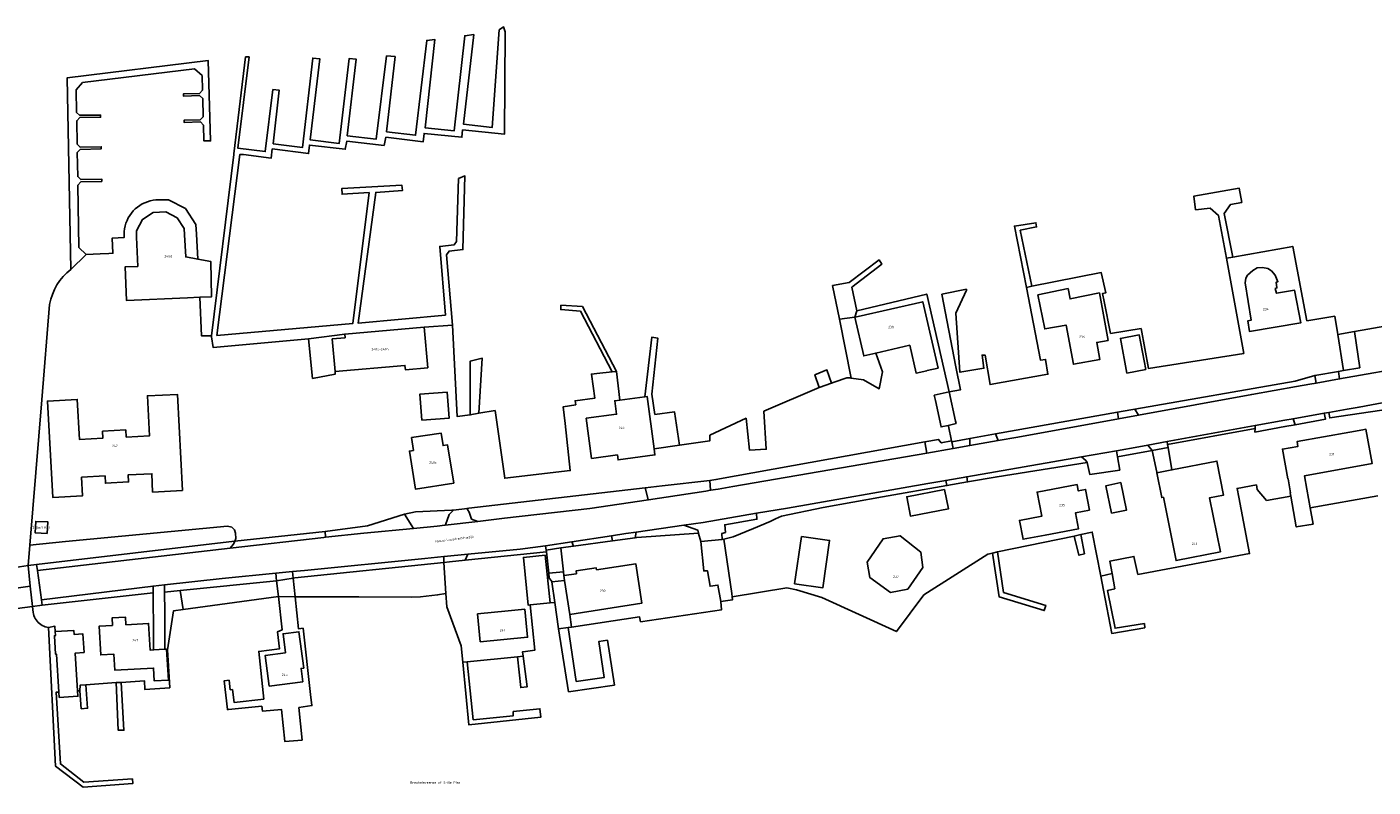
# Model space of a CAD drawing. Extents: x 130820 to 136569, y 465030 to 468172.
# Tile 19 of 41: x 134357 to 134636, y 466511 to 466668. Entities that reach past the tile are written whole.
import ezdxf
from ezdxf.enums import TextEntityAlignment as Align

# ---------------------------------------------------------------- set-up
doc = ezdxf.new("R2010")
doc.units = 0
for name, color, linetype in [('B-XX-GR-GRAS-GV', 8, 'Continuous'), ('B-XX-GR-GROENVOORZIENING-GV', 8, 'Continuous'), ('B-XX-KW-KUNSTWERK-GV', 8, 'Continuous'), ('B-XX-KW-KUNSTWERK_LANDHOOFD-GV', 8, 'Continuous'), ('B-XX-KW-KUNSTWERK_STEIGER-GV', 8, 'Continuous'), ('B-XX-OG-BEBOUWING-GV', 8, 'Continuous'), ('B-XX-OG-TERREIN_ERF-GV', 8, 'Continuous'), ('B-XX-OG-WATER-GV', 8, 'Continuous'), ('B-XX-VH-VERHARDING_GESLOTEN-GV', 8, 'Continuous'), ('B-XX-VH-VERHARDING_OPEN-GV', 8, 'Continuous')]:
    doc.layers.add(name, color=color, linetype=linetype)
doc.layers.add('N-WE-OG-BEBOUWING_HUISNUMMER-T25', color=7, linetype='Continuous', lineweight=25)
doc.layers.add('N-WE-OG-BEBOUWING_STRAATNAAM-T25', color=7, linetype='Continuous', lineweight=25)
doc.styles.add('NLCS-ISO-M200-T25', font='NLCS-ISO.ttf', dxfattribs={"height": 0.5})

msp = doc.modelspace()

# ---------------------------------------------------------------- linework, layer by layer
at = {"layer": 'B-XX-GR-GRAS-GV'}
for points in [[(134639.668, 466589.057), (134639.284, 466590.567), (134633.046, 466589.455), (134630.573, 466589.014), (134626.789, 466588.34), (134626.978, 466587.2)], [(134500.982, 466561.987), (134501.332, 466562.021), (134503.286, 466562.552), (134507.453, 466564.227), (134510.95, 466565.687), (134512.063, 466566.29), (134513.278, 466566.844), (134521.898, 466568.6), (134534.238, 466570.819), (134547.593, 466573.164), (134547.361, 466574.227), (134543.646, 466573.58), (134514.509, 466568.491), (134508.117, 466567.403), (134508.17, 466566.183), (134501.509, 466565.026), (134501.659, 466563.452), (134500.912, 466563.241)], [(134385.355, 466552.568), (134385.362, 466551.056), (134388.599, 466551.379), (134408.591, 466553.375), (134412.025, 466553.977), (134412.371, 466554.013), (134443.242, 466557.229), (134443.277, 466558.416), (134439.301, 466558.022), (134414.374, 466555.552), (134411.887, 466555.309), (134408.414, 466554.97), (134397.264, 466553.881)]]:
    msp.add_lwpolyline(points, close=True, dxfattribs=at)
at = {"layer": 'B-XX-GR-GROENVOORZIENING-GV'}
for points in [[(134628.763, 466596.844), (134629.031, 466595.277), (134644.816, 466598.067), (134645.83, 466598.246), (134650.877, 466599.138), (134652.279, 466599.386), (134655.121, 466599.888), (134693.835, 466606.83), (134697.057, 466607.364), (134697, 466610.284), (134695.632, 466610.112), (134675.162, 466607.387), (134667.877, 466606.417), (134666.977, 466611.04), (134655.518, 466609.112), (134656.758, 466602.099), (134650.066, 466600.99), (134648.805, 466607.983), (134642.729, 466606.961), (134632.098, 466605.091), (134633.198, 466597.605), (134629.859, 466597.032)], [(134629.859, 466597.032), (134633.198, 466597.605), (134632.098, 466605.091), (134628.639, 466604.482)], [(134586.569, 466589.004), (134587.306, 466587.77), (134610.817, 466592.058), (134620.054, 466593.69), (134622.824, 466594.18), (134624.148, 466594.414), (134623.867, 466596.005), (134619.813, 466594.843)], [(134557.638, 466583.858), (134558.183, 466582.489), (134562.302, 466583.21), (134583.143, 466587.011), (134582.975, 466588.366)], [(134619.367, 466587.018), (134619.823, 466585.773), (134626.064, 466586.919), (134625.85, 466588.173)], [(134593.353, 466581.706), (134611.493, 466584.999), (134611.529, 466585.597), (134593.257, 466582.268)], [(134548.575, 466582.246), (134548.862, 466580.859), (134552.369, 466581.472), (134552.333, 466582.915)], [(134498.404, 466574.246), (134498.573, 466572.172), (134500.122, 466572.437), (134503.182, 466572.961), (134527.702, 466577.158), (134543.397, 466579.903), (134542.985, 466582.227), (134499.68, 466574.392)], [(134450.321, 466565.74), (134455.861, 466566.375), (134473.506, 466568.396), (134485.676, 466570.219), (134485.661, 466570.272), (134484.991, 466572.701), (134448.42, 466568.45), (134448.095, 466568.412), (134448.193, 466568.163), (134448.485, 466567.676), (134449.021, 466566.214)], [(134496.085, 466563.297), (134495.959, 466563.89), (134493.062, 466564.945), (134483.173, 466563.524), (134482.945, 466562.326), (134483.262, 466562.368)], [(134447.653, 466557.68), (134464.523, 466559.392), (134464.485, 466559.731), (134464.376, 466560.694), (134459.108, 466559.985), (134448.205, 466558.904)], [(134470.133, 466560.615), (134478.235, 466561.697), (134478.02, 466562.761), (134469.809, 466561.517)], [(134359.825, 466549.436), (134359.975, 466548.365), (134382.969, 466550.943), (134382.957, 466552.304)]]:
    msp.add_lwpolyline(points, close=True, dxfattribs=at)
at = {"layer": 'B-XX-KW-KUNSTWERK-GV'}
msp.add_lwpolyline([(134352.572, 466554.696), (134353.105, 466548.506), (134353.196, 466547.448), (134354.791, 466547.692), (134357.925, 466548.099), (134359.975, 466548.365), (134359.825, 466549.436), (134358.975, 466555.512), (134358.801, 466556.758), (134357.067, 466556.551), (134354.347, 466556.133), (134352.475, 466555.828)], close=True, dxfattribs=at)
at = {"layer": 'B-XX-KW-KUNSTWERK_LANDHOOFD-GV'}
msp.add_lwpolyline([(134357.067, 466556.551), (134357.496, 466552.325), (134357.925, 466548.099), (134359.975, 466548.365), (134359.825, 466549.436), (134358.975, 466555.512), (134358.801, 466556.758)], close=True, dxfattribs=at)
at = {"layer": 'B-XX-KW-KUNSTWERK_STEIGER-GV'}
for points in [[(134395.424, 466601.8), (134415.223, 466603.615), (134422.728, 466604.588), (134439.194, 466606.031), (134445.089, 466606.415), (134443.791, 466621), (134444.356, 466621.798), (134447.223, 466622.115), (134447.63, 466637.372), (134446.314, 466636.82), (134445.905, 466623.775), (134445.434, 466623.102), (134442.426, 466622.769), (134443.589, 466608.529), (134425.516, 466606.812), (134429.142, 466633.975), (134434.671, 466634.345), (134434.535, 466635.502), (134422.076, 466634.764), (134422.173, 466633.58), (134427.747, 466633.924), (134424.358, 466606.772), (134396.185, 466604.312), (134400.939, 466641.813), (134401.681, 466641.862), (134407.485, 466641.087), (134407.692, 466642.978), (134415.198, 466642.014), (134415.374, 466643.789), (134422.802, 466642.914), (134423.121, 466644.574), (134430.866, 466643.727), (134431.248, 466645.401), (134438.979, 466644.479), (134439.174, 466646.218), (134447.006, 466645.421), (134447.141, 466646.918), (134455.868, 466646.047), (134455.992, 466667.258), (134455.647, 466668.291), (134454.722, 466667.676), (134453.274, 466647.403), (134447.308, 466648.136), (134449.461, 466666.687), (134447.61, 466666.446), (134445.38, 466646.716), (134439.359, 466647.374), (134441.415, 466665.669), (134439.709, 466665.497), (134437.398, 466645.822), (134431.403, 466646.559), (134433.135, 466662.128), (134431.379, 466662.279), (134429.22, 466644.978), (134423.246, 466645.704), (134425.07, 466661.611), (134423.643, 466661.757), (134421.568, 466644.138), (134415.543, 466644.858), (134417.512, 466661.7), (134416.088, 466661.816), (134413.924, 466643.272), (134407.87, 466644.045), (134409.113, 466655.171), (134407.818, 466655.287), (134406.232, 466642.421), (134400.524, 466643.147), (134402.863, 466662.084), (134402.152, 466662.057), (134399.691, 466641.968), (134399.744, 466641.841), (134395.105, 466604.226), (134395.081, 466604.032)], [(134365.891, 466618.006), (134369.074, 466621.107), (134367.599, 466622.517), (134367.361, 466635.483), (134367.996, 466636.168), (134372.322, 466636.25), (134372.312, 466636.717), (134368.005, 466636.637), (134367.355, 466637.262), (134367.243, 466642.237), (134367.856, 466642.896), (134372.177, 466642.981), (134372.2, 466643.426), (134367.818, 466643.345), (134367.213, 466643.993), (134367.13, 466648.832), (134367.756, 466649.473), (134372.082, 466649.553), (134372.066, 466650.016), (134367.723, 466649.962), (134367.11, 466650.571), (134367.019, 466655.21), (134368.344, 466656.737), (134391.574, 466659.607), (134393.132, 466658.185), (134393.186, 466655.178), (134392.586, 466654.505), (134389.249, 466654.391), (134389.243, 466653.955), (134392.606, 466654.043), (134393.26, 466653.412), (134393.336, 466649.669), (134392.723, 466649.039), (134389.391, 466648.93), (134389.4, 466648.483), (134392.813, 466648.572), (134393.391, 466647.884), (134393.493, 466644.629), (134394.881, 466644.654), (134394.418, 466661.302), (134365.165, 466657.738)], [(134605.535, 466620.299), (134606.899, 466620.553), (134605.099, 466629.61), (134606.37, 466631.457), (134608.739, 466631.895), (134608.216, 466634.815), (134598.762, 466633.164), (134599.158, 466630.367), (134602.18, 466630.665), (134603.905, 466629.191)], [(134564.057, 466614.248), (134565.171, 466614.514), (134562.78, 466626.128), (134566.166, 466626.802), (134566.044, 466627.679), (134561.573, 466626.982)], [(134525.293, 466607.669), (134528.522, 466608.056), (134528.934, 466609.415), (134527.89, 466614.283), (134534.102, 466619.099), (134533.535, 466619.977), (134527.324, 466615.261), (134523.886, 466614.631)], [(134478.136, 466596.721), (134479.07, 466596.816), (134472.015, 466610.331), (134467.529, 466610.573), (134467.497, 466609.655), (134471.597, 466609.356)], [(134484.947, 466591.598), (134485.409, 466591.66), (134486.863, 466580.768), (134492.13, 466581.529), (134491.116, 466588.421), (134487.046, 466587.931), (134486.427, 466592.151), (134487.664, 466603.709), (134486.385, 466603.914)], [(134448.721, 466587.799), (134450.502, 466588.194), (134451.238, 466599.556), (134448.727, 466598.967)], [(134521.105, 466593.473), (134523.634, 466594.416), (134522.696, 466597.152), (134520.211, 466596.162)], [(134575.356, 466563.006), (134574.005, 466562.639), (134574.945, 466558.723), (134576.108, 466559.031)], [(134559.302, 466550.964), (134558.103, 466559.392), (134557.03, 466559.122), (134558.437, 466550.072), (134567.776, 466547.247), (134568.081, 466548.306)], [(134413.174, 466527.147), (134415.895, 466527.541), (134415.637, 466529.829), (134414.087, 466543.55), (134413.121, 466543.443), (134412.432, 466550.065), (134412.025, 466553.977), (134411.887, 466555.309), (134408.414, 466554.97), (134408.591, 466553.375), (134408.949, 466550.16), (134409.722, 466543.215), (134408.77, 466542.84), (134409.177, 466539.294), (134404.882, 466538.751), (134405.917, 466528.859), (134399.799, 466528.136), (134399.43, 466530.858), (134398.962, 466530.808), (134398.72, 466532.793), (134397.734, 466532.685), (134398.374, 466526.71), (134398.595, 466526.741), (134405.515, 466527.401), (134405.631, 466526.377), (134409.578, 466526.74), (134410.311, 466520.046), (134413.858, 466520.378)], [(134582.388, 466551.716), (134581.837, 466554.898), (134579.488, 466554.387), (134580.056, 466551.431), (134581.774, 466542.48), (134588.618, 466543.661), (134588.527, 466544.55), (134582.452, 466543.579), (134580.908, 466551.409)], [(134368.458, 466510.622), (134378.789, 466511.382), (134378.69, 466512.328), (134368.636, 466511.622), (134363.751, 466515.417), (134362.861, 466530.298), (134363.438, 466530.334), (134362.945, 466538.175), (134362.758, 466538.163), (134362.508, 466542.019), (134362.703, 466542.032), (134362.65, 466542.866), (134362.607, 466543.978), (134361.263, 466543.734), (134362.761, 466514.96)], [(134477.199, 466541.072), (134475.402, 466540.793), (134476.498, 466533.33), (134470.731, 466532.538), (134469.076, 466543.696), (134467.053, 466543.463), (134469.139, 466530.411), (134478.624, 466531.787)], [(134459.723, 466537.792), (134458.559, 466537.656), (134459.221, 466531.249), (134460.56, 466531.426)], [(134449.325, 466524.548), (134448.123, 466536.615), (134447.174, 466536.517), (134448.43, 466523.534), (134463.383, 466525.15), (134463.177, 466526.862), (134457.652, 466526.282), (134457.668, 466525.421)], [(134376.341, 466532.338), (134375.292, 466532.286), (134375.746, 466522.401), (134376.916, 466522.411)], [(134369.023, 466531.853), (134367.831, 466531.729), (134367.8, 466530.609), (134368.081, 466526.878), (134369.391, 466526.96)]]:
    msp.add_lwpolyline(points, close=True, dxfattribs=at)
at = {"layer": 'B-XX-OG-BEBOUWING-GV'}
for points in [[(134392.63, 466612.211), (134395.048, 466612.302), (134394.932, 466619.64), (134392.249, 466620.129), (134389.724, 466620.59), (134389.505, 466625.143), (134389.376, 466626.464), (134387.951, 466628.695), (134385.598, 466629.907), (134382.949, 466629.776), (134380.742, 466628.366), (134379.522, 466625.996), (134379.51, 466624.671), (134379.802, 466618.631), (134377.156, 466618.509), (134377.48, 466611.52), (134390.132, 466612.118)], [(134609.438, 466615.187), (134610.69, 466607.473), (134609.967, 466607.311), (134610.303, 466605.139), (134621.006, 466606.935), (134619.67, 466613.671), (134615.903, 466613.036), (134615.686, 466614.059), (134616.01, 466614.139), (134615.89, 466615.364), (134616.214, 466615.444), (134615.666, 466616.812), (134614.876, 466617.675), (134614.167, 466618.19), (134613.064, 466618.373), (134611.938, 466618.33), (134611.022, 466617.74), (134609.912, 466616.796), (134609.572, 466616.165)], [(134566.439, 466612.743), (134567.88, 466605.647), (134572.298, 466606.464), (134573.805, 466598.313), (134579.307, 466599.33), (134578.659, 466602.836), (134581.013, 466603.271), (134579.195, 466613.105), (134573.134, 466611.874), (134572.7, 466614.014)], [(134528.522, 466608.056), (134530.352, 466600.068), (134532.826, 466600.635), (134539.863, 466602.248), (134541.185, 466596.481), (134543.398, 466596.988), (134543.473, 466597.005), (134545.743, 466597.525), (134542.59, 466611.28), (134529.193, 466608.21)], [(134420.709, 466596.819), (134435.196, 466598.088), (134435.276, 466597.175), (134439.934, 466597.583), (134439.194, 466606.031), (134422.728, 466604.588), (134422.796, 466603.805), (134420.118, 466603.571)], [(134588.807, 466597.206), (134587.456, 466604.412), (134583.576, 466603.685), (134584.927, 466596.479)], [(134377.373, 466583.226), (134377.296, 466584.711), (134372.488, 466584.416), (134372.542, 466582.96), (134367.695, 466582.746), (134367.242, 466591.025), (134361.044, 466590.695), (134362.175, 466570.72), (134368.328, 466571.065), (134368.146, 466574.892), (134372.994, 466575.148), (134373.093, 466573.647), (134377.867, 466573.911), (134377.807, 466575.415), (134382.712, 466575.614), (134382.866, 466571.826), (134389.055, 466572.159), (134388.018, 466592.068), (134381.797, 466591.784), (134382.216, 466583.475)], [(134438.668, 466586.732), (134444.388, 466587.174), (134443.974, 466592.532), (134438.253, 466592.101)], [(134486.863, 466580.768), (134485.409, 466591.66), (134484.947, 466591.598), (134479.756, 466590.905), (134478.71, 466590.765), (134479.086, 466587.948), (134472.789, 466587.107), (134473.901, 466578.786), (134479.266, 466579.502), (134479.401, 466578.491), (134487.031, 466579.511)], [(134547.869, 466585.653), (134549.481, 466586.005), (134549.371, 466586.51), (134548.046, 466592.583), (134544.959, 466591.909), (134545.194, 466590.831), (134546.394, 466585.331)], [(134436.528, 466583.148), (134436.95, 466580.44), (134436.114, 466580.304), (134437.401, 466572.389), (134445.315, 466573.681), (134444.026, 466581.593), (134443.092, 466581.441), (134442.672, 466584.05)], [(134618.891, 466570.966), (134620.031, 466564.567), (134623.526, 466565.189), (134622.933, 466568.517), (134622.241, 466572.406), (134621.746, 466575.182), (134635.759, 466577.71), (134634.465, 466584.844), (134633.868, 466584.737), (134631.162, 466584.252), (134620.2, 466582.288), (134620.378, 466581.29), (134617.165, 466580.714), (134618.261, 466574.561), (134618.35, 466574.577), (134618.867, 466571.673), (134618.768, 466571.655)], [(134594.26, 466576.4), (134591.121, 466575.779), (134592.136, 466570.654), (134592.493, 466570.724), (134595.094, 466557.597), (134604.289, 466559.418), (134602.07, 466570.62), (134604.967, 466571.194), (134603.57, 466578.245)], [(134547.116, 466572.333), (134539.257, 466570.83), (134540.021, 466566.832), (134547.905, 466568.318)], [(134567.977, 466562.889), (134574.885, 466564.191), (134574.255, 466567.533), (134577.135, 466568.076), (134576.328, 466572.353), (134574.816, 466572.068), (134574.572, 466573.366), (134566.296, 466571.805), (134567.237, 466566.811), (134562.631, 466565.926), (134563.38, 466562.013)], [(134583.657, 466573.772), (134580.563, 466573.134), (134581.735, 466567.445), (134584.83, 466568.083)], [(134360.983, 466563.2), (134361.145, 466565.605), (134358.616, 466565.74), (134358.503, 466563.386)], [(134500.688, 466549.125), (134503.134, 466549.489), (134503.046, 466550.101), (134502.95, 466550.767), (134501.332, 466562.021), (134500.982, 466561.987), (134496.534, 466561.551), (134497.159, 466555.475), (134497.934, 466555.487), (134498.486, 466552.268), (134500.108, 466552.519)], [(134517.423, 466562.61), (134516.01, 466552.811), (134521.855, 466551.968), (134523.268, 466561.767)], [(134531.054, 466557.264), (134531.607, 466554.069), (134535.91, 466550.983), (134539.476, 466551.69), (134542.581, 466556.144), (134542.153, 466559.366), (134537.869, 466562.752), (134534.352, 466562.121)], [(134461.167, 466548.409), (134465.277, 466548.819), (134464.291, 466558.709), (134459.757, 466558.257), (134460.743, 466548.367)], [(134468.161, 466554.484), (134468.314, 466553.496), (134469.404, 466546.451), (134484.317, 466548.759), (134483.053, 466556.961), (134474.929, 466555.706), (134474.872, 466556.092), (134470.679, 466555.473), (134470.769, 466554.871)], [(134460.063, 466547.511), (134456.589, 466547.173), (134450.247, 466546.556), (134450.811, 466540.756), (134460.627, 466541.711)], [(134385.413, 466539.201), (134383.073, 466539.079), (134382.332, 466539.041), (134382.045, 466544.552), (134377.333, 466544.307), (134377.253, 466545.849), (134374.461, 466545.699), (134374.541, 466544.161), (134371.811, 466544.019), (134372.123, 466538.023), (134374.852, 466538.165), (134375.022, 466534.885), (134383.059, 466535.302), (134383.197, 466532.643), (134386.151, 466532.796), (134385.741, 466539.218)], [(134362.508, 466542.019), (134362.758, 466538.163), (134362.945, 466538.175), (134363.438, 466530.334), (134363.509, 466529.213), (134367.374, 466529.456), (134367.303, 466530.577), (134366.81, 466538.426), (134368.653, 466538.546), (134368.403, 466542.402), (134366.567, 466542.282), (134366.515, 466543.109), (134362.65, 466542.866), (134362.703, 466542.032)], [(134410.421, 466538.463), (134406.234, 466537.923), (134407.053, 466531.586), (134414.007, 466532.484), (134413.652, 466535.236), (134414.193, 466535.305), (134413.22, 466542.844), (134409.911, 466542.417)]]:
    msp.add_lwpolyline(points, close=True, dxfattribs=at)
at = {"layer": 'B-XX-OG-TERREIN_ERF-GV'}
for points in [[(134357.423, 466560.829), (134364.816, 466561.529), (134398.413, 466564.711), (134399.317, 466564.525), (134399.826, 466564.007), (134400.062, 466563.31), (134400.13, 466562.21), (134399.914, 466561.656), (134418.635, 466563.625), (134427.431, 466564.842), (134435.073, 466567.24), (134437.401, 466567.685), (134444.946, 466568.046), (134445.242, 466568.08), (134448.095, 466568.412), (134448.42, 466568.45), (134484.991, 466572.701), (134488.54, 466573.113), (134498.404, 466574.246), (134499.68, 466574.392), (134542.985, 466582.227), (134545.844, 466582.74), (134546.424, 466581.99), (134548.538, 466582.427), (134547.905, 466585.486), (134547.869, 466585.653), (134546.394, 466585.331), (134545.194, 466590.831), (134544.959, 466591.909), (134548.046, 466592.583), (134543.417, 466612.889), (134528.934, 466609.415), (134528.522, 466608.056), (134529.193, 466608.21), (134542.59, 466611.28), (134545.743, 466597.525), (134543.473, 466597.005), (134543.398, 466596.988), (134541.185, 466596.481), (134539.863, 466602.248), (134532.826, 466600.635), (134534.261, 466596.759), (134533.568, 466593.244), (134530.261, 466595.069), (134527.715, 466595.461), (134527.602, 466595.478), (134526.826, 466595.515), (134524.189, 466594.623), (134523.634, 466594.416), (134521.105, 466593.473), (134509.627, 466588.587), (134510.131, 466580.686), (134506.657, 466580.481), (134505.923, 466587.127), (134498.45, 466583.606), (134498.426, 466582.45), (134492.13, 466581.529), (134486.863, 466580.768), (134487.031, 466579.511), (134479.401, 466578.491), (134479.266, 466579.502), (134473.901, 466578.786), (134472.789, 466587.107), (134479.086, 466587.948), (134478.71, 466590.765), (134479.756, 466590.905), (134479.07, 466596.816), (134478.136, 466596.721), (134474.959, 466596.396), (134473.851, 466596.283), (134474.582, 466591.314), (134470.464, 466590.748), (134470.602, 466589.925), (134468.007, 466589.508), (134468.389, 466586.061), (134469.473, 466576.281), (134455.897, 466574.683), (134453.874, 466588.72), (134450.502, 466588.194), (134448.721, 466587.799), (134446.036, 466587.472), (134445.089, 466606.415), (134439.194, 466606.031), (134439.934, 466597.583), (134435.276, 466597.175), (134435.196, 466598.088), (134420.709, 466596.819), (134420.755, 466596.29), (134416.029, 466595.37), (134415.223, 466603.615), (134395.424, 466601.8), (134395.081, 466604.032), (134395.105, 466604.226), (134393.014, 466604.217), (134392.63, 466612.211), (134390.132, 466612.118), (134377.48, 466611.52), (134377.156, 466618.509), (134379.802, 466618.631), (134379.51, 466624.671), (134379.522, 466625.996), (134380.742, 466628.366), (134382.949, 466629.776), (134385.598, 466629.907), (134387.951, 466628.695), (134389.376, 466626.464), (134389.505, 466625.143), (134389.724, 466620.59), (134392.249, 466620.129), (134391.999, 466625.324), (134391.806, 466627.305), (134389.696, 466630.608), (134386.147, 466632.437), (134385.862, 466632.435), (134384.153, 466632.42), (134383.559, 466632.398), (134382.968, 466632.327), (134382.385, 466632.207), (134381.815, 466632.039), (134381.26, 466631.824), (134380.725, 466631.564), (134380.213, 466631.26), (134379.728, 466630.915), (134379.274, 466630.532), (134378.853, 466630.111), (134378.468, 466629.657), (134378.123, 466629.173), (134377.818, 466628.662), (134377.557, 466628.128), (134377.342, 466627.573), (134377.173, 466627.003), (134377.052, 466626.42), (134376.98, 466625.83), (134376.957, 466625.235), (134376.983, 466624.641), (134374.486, 466624.492), (134374.633, 466621.359), (134373.764, 466621.318), (134371.961, 466621.24), (134369.074, 466621.107), (134365.891, 466618.006), (134365.062, 466617.303), (134364.302, 466616.527), (134363.618, 466615.684), (134363.015, 466614.78), (134362.498, 466613.825), (134362.072, 466612.825), (134361.74, 466611.791), (134361.506, 466610.73), (134359.928, 466590.955)], [(134548.046, 466592.583), (134549.371, 466586.51), (134549.481, 466586.005), (134547.869, 466585.653), (134547.905, 466585.486), (134548.538, 466582.427), (134548.575, 466582.246), (134552.333, 466582.915), (134557.638, 466583.858), (134582.975, 466588.366), (134585.752, 466588.86), (134586.569, 466589.004), (134619.813, 466594.843), (134623.867, 466596.005), (134628.763, 466596.844), (134629.859, 466597.032), (134628.639, 466604.482), (134628.57, 466604.901), (134628.014, 466608.296), (134624.698, 466607.742), (134622.226, 466607.329), (134619.296, 466622.75), (134606.899, 466620.553), (134605.535, 466620.299), (134609.152, 466600.566), (134589.389, 466597.452), (134587.853, 466605.712), (134581.514, 466604.711), (134580.18, 466611.347), (134579.849, 466612.993), (134580.568, 466613.137), (134579.591, 466617.328), (134565.171, 466614.514), (134564.057, 466614.248), (134566.992, 466599.199), (134568.047, 466599.326), (134568.525, 466596.258), (134556.541, 466594.107), (134555.504, 466600.229), (134554.88, 466600.215), (134555.258, 466597.486), (134550.269, 466596.651), (134549.456, 466608.953), (134551.681, 466613.701), (134551.615, 466613.886), (134546.539, 466612.843), (134549.418, 466597.791), (134550.395, 466593.005)], [(134609.438, 466615.187), (134609.572, 466616.165), (134609.912, 466616.796), (134611.022, 466617.74), (134611.938, 466618.33), (134613.064, 466618.373), (134614.167, 466618.19), (134614.876, 466617.675), (134615.666, 466616.812), (134616.214, 466615.444), (134615.89, 466615.364), (134616.01, 466614.139), (134615.686, 466614.059), (134615.903, 466613.036), (134619.67, 466613.671), (134621.006, 466606.935), (134610.303, 466605.139), (134609.967, 466607.311), (134610.69, 466607.473)], [(134566.439, 466612.743), (134572.7, 466614.014), (134573.134, 466611.874), (134579.195, 466613.105), (134581.013, 466603.271), (134578.659, 466602.836), (134579.307, 466599.33), (134573.805, 466598.313), (134572.298, 466606.464), (134567.88, 466605.647)], [(134527.715, 466595.461), (134530.261, 466595.069), (134533.568, 466593.244), (134534.261, 466596.759), (134532.826, 466600.635), (134530.352, 466600.068), (134528.522, 466608.056), (134525.293, 466607.669)], [(134588.807, 466597.206), (134584.927, 466596.479), (134583.576, 466603.685), (134587.456, 466604.412)], [(134377.373, 466583.226), (134382.216, 466583.475), (134381.797, 466591.784), (134388.018, 466592.068), (134389.055, 466572.159), (134382.866, 466571.826), (134382.712, 466575.614), (134377.807, 466575.415), (134377.867, 466573.911), (134373.093, 466573.647), (134372.994, 466575.148), (134368.146, 466574.892), (134368.328, 466571.065), (134362.175, 466570.72), (134361.044, 466590.695), (134367.242, 466591.025), (134367.695, 466582.746), (134372.542, 466582.96), (134372.488, 466584.416), (134377.296, 466584.711)], [(134438.668, 466586.732), (134438.253, 466592.101), (134443.974, 466592.532), (134444.388, 466587.174)], [(134436.528, 466583.148), (134442.672, 466584.05), (134443.092, 466581.441), (134444.026, 466581.593), (134445.315, 466573.681), (134437.401, 466572.389), (134436.114, 466580.304), (134436.95, 466580.44)], [(134576.673, 466577.955), (134577.214, 466575.485), (134583.429, 466576.384), (134582.971, 466579.112), (134582.756, 466580.393), (134575.512, 466579.131), (134576.391, 466578.376)], [(134582.756, 466580.393), (134582.971, 466579.112), (134590.168, 466580.42), (134589.256, 466581.539), (134587.403, 466581.202)], [(134590.168, 466580.42), (134593.464, 466581.055), (134593.353, 466581.706), (134593.257, 466582.268), (134589.256, 466581.539)], [(134591.121, 466575.779), (134594.26, 466576.4), (134593.464, 466581.055), (134590.168, 466580.42), (134591.092, 466575.929)], [(134551.869, 466573.914), (134557.974, 466574.986), (134576.673, 466577.955), (134576.391, 466578.376), (134575.512, 466579.131), (134551.683, 466574.98)], [(134547.593, 466573.164), (134551.869, 466573.914), (134551.683, 466574.98), (134547.361, 466574.227)], [(134547.116, 466572.333), (134547.905, 466568.318), (134540.021, 466566.832), (134539.257, 466570.83)], [(134567.977, 466562.889), (134563.38, 466562.013), (134562.631, 466565.926), (134567.237, 466566.811), (134566.296, 466571.805), (134574.572, 466573.366), (134574.816, 466572.068), (134576.328, 466572.353), (134577.135, 466568.076), (134574.255, 466567.533), (134574.885, 466564.191)], [(134583.657, 466573.772), (134584.83, 466568.083), (134581.735, 466567.445), (134580.563, 466573.134)], [(134360.983, 466563.2), (134358.503, 466563.386), (134358.616, 466565.74), (134361.145, 466565.605)], [(134435.073, 466567.24), (134436.99, 466564.284), (134441.843, 466564.769), (134443.468, 466564.955), (134443.552, 466564.965), (134443.586, 466565.017), (134444.333, 466567.194), (134445.242, 466568.08), (134444.946, 466568.046), (134437.401, 466567.685)], [(134496.085, 466563.297), (134496.103, 466563.211), (134496.534, 466561.551), (134500.982, 466561.987), (134500.912, 466563.241), (134501.659, 466563.452), (134501.509, 466565.026), (134508.17, 466566.183), (134508.117, 466567.403), (134497.02, 466565.513), (134493.062, 466564.945), (134495.959, 466563.89)], [(134357.067, 466556.551), (134358.801, 466556.758), (134399.824, 466561.645), (134399.914, 466561.656), (134400.13, 466562.21), (134400.062, 466563.31), (134399.826, 466564.007), (134399.317, 466564.525), (134398.413, 466564.711), (134364.816, 466561.529), (134357.423, 466560.829)], [(134398.947, 466560.194), (134418.34, 466562.422), (134418.687, 466562.457), (134418.635, 466563.625), (134399.914, 466561.656), (134399.624, 466561.001), (134399.232, 466560.544)], [(134467.535, 466560.268), (134468.073, 466555.294), (134468.161, 466554.484), (134470.769, 466554.871), (134470.679, 466555.473), (134474.872, 466556.092), (134474.929, 466555.706), (134483.053, 466556.961), (134484.317, 466548.759), (134469.404, 466546.451), (134469.762, 466543.799), (134483.852, 466545.906), (134484.068, 466544.909), (134500.866, 466547.402), (134500.688, 466549.125), (134500.108, 466552.519), (134498.486, 466552.268), (134497.934, 466555.487), (134497.159, 466555.475), (134496.534, 466561.551), (134496.103, 466563.211), (134496.085, 466563.297), (134483.262, 466562.368), (134482.945, 466562.326), (134478.235, 466561.697), (134470.133, 466560.615), (134467.545, 466560.269)], [(134358.801, 466556.758), (134358.975, 466555.512), (134398.947, 466560.194), (134399.232, 466560.544), (134399.624, 466561.001), (134399.914, 466561.656), (134399.824, 466561.645)], [(134464.523, 466559.392), (134465.02, 466554.977), (134468.073, 466555.294), (134467.535, 466560.268), (134464.485, 466559.731)], [(134517.423, 466562.61), (134523.268, 466561.767), (134521.855, 466551.968), (134516.01, 466552.811)], [(134531.054, 466557.264), (134534.352, 466562.121), (134537.869, 466562.752), (134542.153, 466559.366), (134542.581, 466556.144), (134539.476, 466551.69), (134535.91, 466550.983), (134531.607, 466554.069)], [(134443.242, 466557.229), (134443.66, 466550.8), (134443.889, 466548.028), (134446.845, 466539.912), (134447.174, 466536.517), (134448.123, 466536.615), (134458.559, 466537.656), (134459.723, 466537.792), (134459.607, 466538.676), (134460.174, 466538.751), (134462.121, 466539.007), (134461.167, 466548.409), (134460.743, 466548.367), (134459.757, 466558.257), (134464.291, 466558.709), (134465.277, 466548.819), (134466.25, 466548.918), (134465.623, 466553.176), (134465.594, 466553.373), (134465.136, 466553.948), (134465.02, 466554.977), (134464.523, 466559.392), (134447.653, 466557.68), (134444.409, 466557.351)], [(134447.653, 466557.68), (134448.205, 466558.904), (134443.306, 466558.419), (134443.277, 466558.416), (134443.242, 466557.229), (134444.409, 466557.351)], [(134388.599, 466551.379), (134389.214, 466547.483), (134408.949, 466550.16), (134412.432, 466550.065), (134425.642, 466550.063), (134436.575, 466550.036), (134438.426, 466550.091), (134441.947, 466550.497), (134443.66, 466550.8), (134443.242, 466557.229), (134412.371, 466554.013), (134412.025, 466553.977), (134408.591, 466553.375)], [(134465.623, 466553.176), (134468.314, 466553.496), (134468.161, 466554.484), (134468.073, 466555.294), (134465.02, 466554.977), (134465.136, 466553.948), (134465.594, 466553.373)], [(134382.969, 466550.943), (134383.046, 466542.169), (134383.073, 466539.079), (134385.413, 466539.201), (134385.401, 466541.956), (134385.38, 466546.95), (134385.362, 466551.056), (134385.355, 466552.568), (134382.957, 466552.304)], [(134466.25, 466548.918), (134467.053, 466543.463), (134469.076, 466543.696), (134469.762, 466543.799), (134469.404, 466546.451), (134468.314, 466553.496), (134465.623, 466553.176)], [(134361.263, 466543.734), (134362.607, 466543.978), (134362.65, 466542.866), (134366.515, 466543.109), (134366.567, 466542.282), (134368.403, 466542.402), (134368.653, 466538.546), (134366.81, 466538.426), (134367.303, 466530.577), (134367.8, 466530.609), (134367.831, 466531.729), (134369.023, 466531.853), (134375.292, 466532.286), (134376.341, 466532.338), (134381.172, 466532.674), (134381.221, 466530.867), (134386.415, 466531.217), (134385.974, 466539.121), (134387.2, 466547.21), (134389.214, 466547.483), (134388.599, 466551.379), (134385.362, 466551.056), (134385.38, 466546.95), (134385.401, 466541.956), (134385.413, 466539.201), (134385.741, 466539.218), (134386.151, 466532.796), (134383.197, 466532.643), (134383.059, 466535.302), (134375.022, 466534.885), (134374.852, 466538.165), (134372.123, 466538.023), (134371.811, 466544.019), (134374.541, 466544.161), (134374.461, 466545.699), (134377.253, 466545.849), (134377.333, 466544.307), (134382.045, 466544.552), (134382.332, 466539.041), (134383.073, 466539.079), (134383.046, 466542.169), (134382.969, 466550.943), (134359.975, 466548.365), (134357.925, 466548.099), (134358.064, 466546.857), (134358.135, 466546.523), (134358.236, 466546.197), (134358.367, 466545.881), (134358.525, 466545.578), (134358.709, 466545.291), (134358.919, 466545.022), (134359.153, 466544.772), (134359.408, 466544.545), (134359.682, 466544.342), (134359.974, 466544.164), (134360.28, 466544.013), (134360.599, 466543.891), (134360.927, 466543.797)], [(134460.063, 466547.511), (134460.627, 466541.711), (134450.811, 466540.756), (134450.247, 466546.556), (134456.589, 466547.173)]]:
    msp.add_lwpolyline(points, close=True, dxfattribs=at)
msp.add_lwpolyline([(134639.668, 466589.057), (134626.978, 466587.2), (134626.789, 466588.34), (134625.85, 466588.173), (134626.064, 466586.919), (134619.823, 466585.773), (134617.695, 466585.382), (134611.448, 466584.266), (134611.493, 466584.999), (134593.353, 466581.706), (134593.464, 466581.055), (134594.26, 466576.4), (134603.57, 466578.245), (134604.967, 466571.194), (134602.07, 466570.62), (134604.289, 466559.418), (134595.094, 466557.597), (134592.493, 466570.724), (134592.136, 466570.654), (134591.121, 466575.779), (134591.092, 466575.929), (134590.168, 466580.42), (134582.971, 466579.112), (134583.429, 466576.384), (134577.214, 466575.485), (134576.673, 466577.955), (134557.974, 466574.986), (134551.869, 466573.914), (134547.593, 466573.164), (134534.238, 466570.819), (134521.898, 466568.6), (134513.278, 466566.844), (134512.063, 466566.29), (134510.95, 466565.687), (134507.453, 466564.227), (134503.286, 466562.552), (134501.332, 466562.021), (134502.95, 466550.767), (134503.046, 466550.101), (134514.357, 466551.944), (134516.413, 466551.549), (134521.68, 466549.915), (134537.106, 466542.887), (134542.772, 466550.49), (134556.106, 466558.929), (134557.03, 466559.122), (134558.103, 466559.392), (134574.005, 466562.639), (134575.356, 466563.006), (134577.733, 466563.519), (134579.488, 466554.387), (134581.837, 466554.898), (134581.386, 466557.508), (134586.379, 466558.469), (134587.188, 466554.724), (134610.361, 466559.045), (134608.097, 466570.743), (134607.769, 466572.584), (134611.76, 466573.309), (134611.928, 466572.367), (134613.87, 466570.072), (134618.891, 466570.966), (134618.768, 466571.655), (134618.867, 466571.673), (134618.35, 466574.577), (134618.261, 466574.561), (134617.165, 466580.714), (134620.378, 466581.29), (134620.2, 466582.288), (134631.162, 466584.252), (134633.868, 466584.737), (134634.465, 466584.844), (134635.759, 466577.71), (134621.746, 466575.182), (134622.241, 466572.406), (134622.933, 466568.517), (134636.951, 466571.013)], dxfattribs=at)
at = {"layer": 'B-XX-OG-WATER-GV'}
for points in [[(134354.569, 466551.913), (134357.496, 466552.325), (134357.067, 466556.551), (134357.423, 466560.829), (134359.928, 466590.955), (134361.506, 466610.73), (134361.74, 466611.791), (134362.072, 466612.825), (134362.498, 466613.825), (134363.015, 466614.78), (134363.618, 466615.684), (134364.302, 466616.527), (134365.062, 466617.303), (134365.891, 466618.006), (134369.074, 466621.107), (134371.961, 466621.24), (134373.764, 466621.318), (134374.633, 466621.359), (134374.486, 466624.492), (134376.983, 466624.641), (134376.957, 466625.235), (134376.98, 466625.83), (134377.052, 466626.42), (134377.173, 466627.003), (134377.342, 466627.573), (134377.557, 466628.128), (134377.818, 466628.662), (134378.123, 466629.173), (134378.468, 466629.657), (134378.853, 466630.111), (134379.274, 466630.532), (134379.728, 466630.915), (134380.213, 466631.26), (134380.725, 466631.564), (134381.26, 466631.824), (134381.815, 466632.039), (134382.385, 466632.207), (134382.968, 466632.327), (134383.559, 466632.398), (134384.153, 466632.42), (134385.862, 466632.435), (134386.147, 466632.437), (134389.696, 466630.608), (134391.806, 466627.305), (134391.999, 466625.324), (134392.249, 466620.129), (134394.932, 466619.64), (134395.048, 466612.302), (134392.63, 466612.211), (134393.014, 466604.217), (134395.105, 466604.226), (134395.081, 466604.032), (134395.424, 466601.8), (134415.223, 466603.615), (134416.029, 466595.37), (134420.755, 466596.29), (134420.709, 466596.819), (134420.118, 466603.571), (134422.796, 466603.805), (134422.728, 466604.588), (134439.194, 466606.031), (134445.089, 466606.415), (134446.036, 466587.472), (134448.721, 466587.799), (134450.502, 466588.194), (134453.874, 466588.72), (134455.897, 466574.683), (134469.473, 466576.281), (134468.389, 466586.061), (134468.007, 466589.508), (134470.602, 466589.925), (134470.464, 466590.748), (134474.582, 466591.314), (134473.851, 466596.283), (134474.959, 466596.396), (134478.136, 466596.721), (134479.07, 466596.816), (134479.756, 466590.905), (134484.947, 466591.598), (134485.409, 466591.66), (134486.863, 466580.768), (134492.13, 466581.529), (134498.426, 466582.45), (134498.45, 466583.606), (134505.923, 466587.127), (134506.657, 466580.481), (134510.131, 466580.686), (134509.627, 466588.587), (134521.105, 466593.473), (134523.634, 466594.416), (134524.189, 466594.623), (134526.826, 466595.515), (134527.602, 466595.478), (134527.715, 466595.461), (134525.293, 466607.669), (134528.522, 466608.056), (134528.934, 466609.415), (134543.417, 466612.889), (134548.046, 466592.583), (134550.395, 466593.005), (134549.418, 466597.791), (134546.539, 466612.843), (134551.615, 466613.886), (134551.681, 466613.701), (134549.456, 466608.953), (134550.269, 466596.651), (134555.258, 466597.486), (134554.88, 466600.215), (134555.504, 466600.229), (134556.541, 466594.107), (134568.525, 466596.258), (134568.047, 466599.326), (134566.992, 466599.199), (134564.057, 466614.248), (134565.171, 466614.514), (134579.591, 466617.328), (134580.568, 466613.137), (134579.849, 466612.993), (134580.18, 466611.347), (134581.514, 466604.711), (134587.853, 466605.712), (134589.389, 466597.452), (134609.152, 466600.566), (134605.535, 466620.299), (134606.899, 466620.553), (134619.296, 466622.75), (134622.226, 466607.329), (134624.698, 466607.742), (134628.014, 466608.296), (134628.57, 466604.901), (134628.639, 466604.482), (134632.098, 466605.091), (134642.729, 466606.961)], [(134636.951, 466571.013), (134622.933, 466568.517), (134623.526, 466565.189), (134620.031, 466564.567), (134618.891, 466570.966), (134613.87, 466570.072), (134611.928, 466572.367), (134611.76, 466573.309), (134607.769, 466572.584), (134608.097, 466570.743), (134610.361, 466559.045), (134587.188, 466554.724), (134586.379, 466558.469), (134581.386, 466557.508), (134581.837, 466554.898), (134579.488, 466554.387), (134577.733, 466563.519), (134575.356, 466563.006), (134574.005, 466562.639), (134558.103, 466559.392), (134557.03, 466559.122), (134556.106, 466558.929), (134542.772, 466550.49), (134537.106, 466542.887), (134521.68, 466549.915), (134516.413, 466551.549), (134514.357, 466551.944), (134503.046, 466550.101), (134503.134, 466549.489), (134500.688, 466549.125), (134500.866, 466547.402), (134484.068, 466544.909), (134483.852, 466545.906), (134469.762, 466543.799), (134469.076, 466543.696), (134467.053, 466543.463), (134466.25, 466548.918), (134465.277, 466548.819), (134461.167, 466548.409), (134462.121, 466539.007), (134460.174, 466538.751), (134459.607, 466538.676), (134459.723, 466537.792), (134458.559, 466537.656), (134448.123, 466536.615), (134447.174, 466536.517), (134446.845, 466539.912), (134443.889, 466548.028), (134443.66, 466550.8), (134441.947, 466550.497), (134438.426, 466550.091), (134436.575, 466550.036), (134425.642, 466550.063), (134412.432, 466550.065), (134408.949, 466550.16), (134389.214, 466547.483), (134387.2, 466547.21), (134385.974, 466539.121), (134386.415, 466531.217), (134381.221, 466530.867), (134381.172, 466532.674), (134376.341, 466532.338), (134375.292, 466532.286), (134369.023, 466531.853), (134367.831, 466531.729), (134367.8, 466530.609), (134367.303, 466530.577), (134367.374, 466529.456), (134363.509, 466529.213), (134363.438, 466530.334), (134362.945, 466538.175), (134362.758, 466538.163), (134362.508, 466542.019), (134362.703, 466542.032), (134362.65, 466542.866), (134362.607, 466543.978), (134361.263, 466543.734), (134360.927, 466543.797), (134360.599, 466543.891), (134360.28, 466544.013), (134359.974, 466544.164), (134359.682, 466544.342), (134359.408, 466544.545), (134359.153, 466544.772), (134358.919, 466545.022), (134358.709, 466545.291), (134358.525, 466545.578), (134358.367, 466545.881), (134358.236, 466546.197), (134358.135, 466546.523), (134358.064, 466546.857), (134357.925, 466548.099), (134357.496, 466552.325), (134354.569, 466551.913)]]:
    msp.add_lwpolyline(points, dxfattribs=at)
msp.add_lwpolyline([(134410.421, 466538.463), (134409.911, 466542.417), (134413.22, 466542.844), (134414.193, 466535.305), (134413.652, 466535.236), (134414.007, 466532.484), (134407.053, 466531.586), (134406.234, 466537.923)], close=True, dxfattribs=at)
at = {"layer": 'B-XX-VH-VERHARDING_GESLOTEN-GV'}
msp.add_lwpolyline([(134644.816, 466598.067), (134629.031, 466595.277), (134624.148, 466594.414), (134622.824, 466594.18), (134620.054, 466593.69), (134610.817, 466592.058), (134587.306, 466587.77), (134583.143, 466587.011), (134562.302, 466583.21), (134558.183, 466582.489), (134552.369, 466581.472), (134548.862, 466580.859), (134543.397, 466579.903), (134527.702, 466577.158), (134503.182, 466572.961), (134500.122, 466572.437), (134498.573, 466572.172), (134497.589, 466572.004), (134485.676, 466570.219), (134473.506, 466568.396), (134455.861, 466566.375), (134450.321, 466565.74), (134443.552, 466564.965), (134443.468, 466564.955), (134441.843, 466564.769), (134436.99, 466564.284), (134426.682, 466563.255), (134418.687, 466562.457), (134418.34, 466562.422), (134398.947, 466560.194), (134358.975, 466555.512), (134359.825, 466549.436), (134382.957, 466552.304), (134385.355, 466552.568), (134397.264, 466553.881), (134408.414, 466554.97), (134411.887, 466555.309), (134414.374, 466555.552), (134439.301, 466558.022), (134443.277, 466558.416), (134443.306, 466558.419), (134448.205, 466558.904), (134459.108, 466559.985), (134464.376, 466560.694), (134469.809, 466561.517), (134478.02, 466562.761), (134480.971, 466563.208), (134483.173, 466563.524), (134493.062, 466564.945), (134497.02, 466565.513), (134508.117, 466567.403), (134514.509, 466568.491), (134543.646, 466573.58), (134547.361, 466574.227), (134551.683, 466574.98), (134575.512, 466579.131), (134582.756, 466580.393), (134587.403, 466581.202), (134589.256, 466581.539), (134593.257, 466582.268), (134611.529, 466585.597), (134617.634, 466586.709), (134619.367, 466587.018), (134625.85, 466588.173), (134626.789, 466588.34), (134630.573, 466589.014), (134633.046, 466589.455), (134639.284, 466590.567)], dxfattribs=at)
for points in [[(134624.148, 466594.414), (134629.031, 466595.277), (134628.763, 466596.844), (134623.867, 466596.005)], [(134542.985, 466582.227), (134543.397, 466579.903), (134548.862, 466580.859), (134548.575, 466582.246), (134548.538, 466582.427), (134546.424, 466581.99), (134545.844, 466582.74)], [(134552.369, 466581.472), (134558.183, 466582.489), (134557.638, 466583.858), (134552.333, 466582.915)], [(134418.635, 466563.625), (134418.687, 466562.457), (134426.682, 466563.255), (134436.99, 466564.284), (134435.073, 466567.24), (134427.431, 466564.842)], [(134443.552, 466564.965), (134450.321, 466565.74), (134449.021, 466566.214), (134448.485, 466567.676), (134448.193, 466568.163), (134448.095, 466568.412), (134445.242, 466568.08), (134444.333, 466567.194), (134443.586, 466565.017)], [(134352.572, 466554.696), (134353.105, 466548.506), (134353.196, 466547.448), (134354.791, 466547.692), (134357.925, 466548.099), (134359.975, 466548.365), (134359.825, 466549.436), (134358.975, 466555.512), (134358.801, 466556.758), (134357.067, 466556.551), (134354.347, 466556.133), (134352.475, 466555.828)]]:
    msp.add_lwpolyline(points, close=True, dxfattribs=at)
at = {"layer": 'B-XX-VH-VERHARDING_OPEN-GV'}
for points in [[(134582.975, 466588.366), (134583.143, 466587.011), (134587.306, 466587.77), (134586.569, 466589.004), (134585.752, 466588.86)], [(134619.823, 466585.773), (134619.367, 466587.018), (134617.634, 466586.709), (134611.529, 466585.597), (134611.493, 466584.999), (134611.448, 466584.266), (134617.695, 466585.382)], [(134484.991, 466572.701), (134485.661, 466570.272), (134485.676, 466570.219), (134497.589, 466572.004), (134498.573, 466572.172), (134498.404, 466574.246), (134488.54, 466573.113)], [(134478.02, 466562.761), (134478.235, 466561.697), (134482.945, 466562.326), (134483.173, 466563.524), (134480.971, 466563.208)], [(134464.485, 466559.731), (134467.535, 466560.268), (134467.545, 466560.269), (134470.133, 466560.615), (134469.809, 466561.517), (134464.376, 466560.694)]]:
    msp.add_lwpolyline(points, close=True, dxfattribs=at)

# ---------------------------------------------------------------- texts
at = {"layer": 'N-WE-OG-BEBOUWING_HUISNUMMER-T25', "style": 'NLCS-ISO-M200-T25'}
for s, p in [('240d', (134386.102, 466620.714)), ('234', (134613.714, 466609.75)), ('238', (134536.009, 466606.045)), ('236', (134575.617, 466603.991)), ('240a-240b', (134430.026, 466601.425)), ('240', (134480.116, 466585.109)), ('242', (134375.05, 466581.394)), ('231', (134627.381, 466579.672)), ('240c', (134440.98, 466577.943)), ('235', (134571.458, 466569.098)), ('240a/TRAF', (134359.824, 466564.47)), ('233', (134598.924, 466561.086)), ('237', (134537.005, 466554.238)), ('239', (134476.2, 466551.31)), ('241', (134455.384, 466543.133)), ('247', (134379.269, 466541.085)), ('245', (134410.255, 466533.913))]:
    msp.add_text(s, height=0.5, dxfattribs=at).set_placement(p, align=Align.MIDDLE_CENTER)
at = {"layer": 'N-WE-OG-BEBOUWING_STRAATNAAM-T25', "style": 'NLCS-ISO-M200-T25'}
msp.add_text('Nieuw-Loosdrechtsedijk', height=0.5, rotation=7.2, dxfattribs=at).set_placement((134445.499, 466562.076), align=Align.MIDDLE_CENTER)
msp.add_text('Breukeleveense of Stille Plas', height=0.5, dxfattribs=at).set_placement((134441.488, 466511.571), align=Align.MIDDLE_CENTER)

doc.saveas('drawing.dxf')
